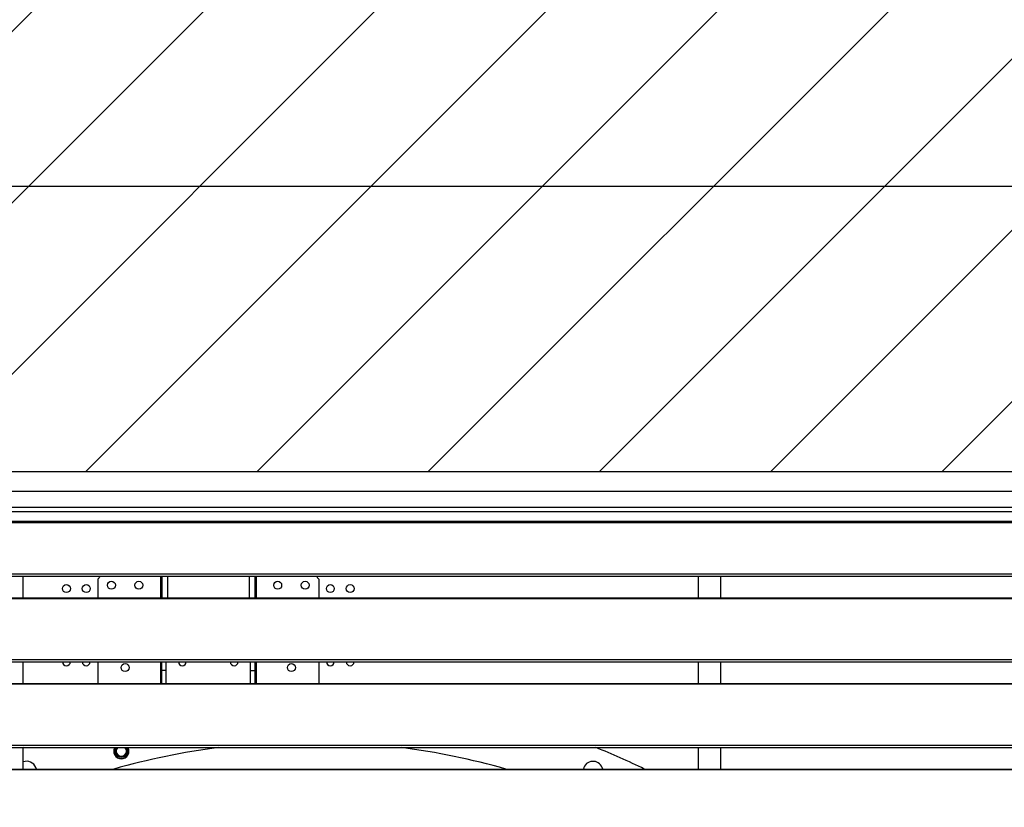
# Model space of a CAD drawing. Header units: millimetres. Extents: x 0 to 39823, y 0 to 11880.
# Tile 27 of 83: x 30643 to 31288, y 10261 to 10777. Entities that reach past the tile are written whole.
import ezdxf

# ---------------------------------------------------------------- set-up
doc = ezdxf.new("R2010")
doc.units = ezdxf.units.MM
doc.header["$PDSIZE"] = -1
doc.layers.add('DIMENZIJE', color=4, linetype='Continuous')
doc.layers.add('ODMIKI funkcionalni', color=253, linetype='Continuous')
doc.styles.add('SLDTEXTSTYLE6', font='txt')
doc.dimstyles.new('SLDDIMSTYLE0', dxfattribs={"dimtxt": 3, "dimasz": 3.414889, "dimexe": 0, "dimexo": 0.0625, "dimgap": 0.75, "dimtad": 1, "dimdec": 0, "dimlfac": 20, "dimrnd": 1e-09, "dimzin": 12, "dimdsep": 46, "dimtxsty": 'SLDTEXTSTYLE6', "dimsah": 1, "dimcen": 0.09, "dimadec": 0, "dimazin": 3, "dimtfac": 1, "dimtdec": 0, "dimtofl": 0, "dimtmove": 0, "dimatfit": 3, "dimfxl": 1, "dimfrac": 2, "dimtolj": 1, "dimtzin": 12, "dimarcsym": 0})

# ---------------------------------------------------------------- blocks, each defined once
blk = doc.blocks.new('*D11')
at = {"layer": 'Defpoints', "color": 0, "ltscale": 20, "transparency": 16777216}
for p in [(35131.73, 10467.85), (30473.73, 8774.07), (37077.78, 8774.07)]:
    blk.add_point(p, dxfattribs=at)
at = {"layer": 'DIMENZIJE', "color": 0, "lineweight": -2, "ltscale": 20, "transparency": 16777216}
for p, q in [((35132.98, 10467.85), (37077.78, 10467.85)), ((37077.78, 10399.55), (37077.78, 8842.37)), ((30474.98, 8774.07), (37077.78, 8774.07))]:
    blk.add_line(p, q, dxfattribs=at)
at = {"layer": 'DIMENZIJE', "color": 0, "ltscale": 20, "transparency": 16777216}
for points in [[(37066.4, 10399.55), (37089.16, 10399.55), (37077.78, 10467.85)], [(37066.4, 8842.37), (37089.16, 8842.37), (37077.78, 8774.07)]]:
    blk.add_solid(points, dxfattribs=at)
at = {"layer": 'DIMENZIJE', "color": 0, "ltscale": 20, "transparency": 16777216, "insert": (37001.06, 9579.97), "char_height": 60, "attachment_point": 2, "rotation": 90, "style": 'SLDTEXTSTYLE6'}
blk.add_mtext('\\A1;1694', dxfattribs=at)
blk = doc.blocks.new('*D12')
at = {"layer": 'Defpoints', "color": 0, "ltscale": 20, "transparency": 16777216}
for p in [(36757.73, 10787.85), (36757.73, 10452.35), (30132.68, 9752.3)]:
    blk.add_point(p, dxfattribs=at)
at = {"layer": 'DIMENZIJE', "color": 0, "lineweight": -2, "ltscale": 20, "transparency": 16777216}
for p, q in [((30132.68, 9753.55), (30132.68, 10787.85)), ((30200.98, 10787.85), (36689.43, 10787.85)), ((36757.73, 10453.6), (36757.73, 10787.85))]:
    blk.add_line(p, q, dxfattribs=at)
at = {"layer": 'DIMENZIJE', "color": 0, "ltscale": 20, "transparency": 16777216}
for points in [[(30200.98, 10799.23), (30200.98, 10776.46), (30132.68, 10787.85)], [(36689.43, 10799.23), (36689.43, 10776.46), (36757.73, 10787.85)]]:
    blk.add_solid(points, dxfattribs=at)
at = {"layer": 'DIMENZIJE', "color": 0, "ltscale": 20, "transparency": 16777216, "insert": (33445.2, 10864.56), "char_height": 60, "attachment_point": 2, "style": 'SLDTEXTSTYLE6'}
blk.add_mtext('\\A1;6625', dxfattribs=at)
blk = doc.blocks.new('*D13')
at = {"layer": 'Defpoints', "color": 0, "ltscale": 20, "transparency": 16777216}
for p in [(36757.73, 10667.85), (30307.73, 10452.35), (36757.73, 10452.35)]:
    blk.add_point(p, dxfattribs=at)
at = {"layer": 'DIMENZIJE', "color": 0, "lineweight": -2, "ltscale": 20, "transparency": 16777216}
for p, q in [((30307.73, 10453.6), (30307.73, 10667.85)), ((30376.03, 10667.85), (36689.43, 10667.85)), ((36757.73, 10453.6), (36757.73, 10667.85))]:
    blk.add_line(p, q, dxfattribs=at)
at = {"layer": 'DIMENZIJE', "color": 0, "ltscale": 20, "transparency": 16777216}
for points in [[(30376.03, 10679.23), (30376.03, 10656.46), (30307.73, 10667.85)], [(36689.43, 10679.23), (36689.43, 10656.46), (36757.73, 10667.85)]]:
    blk.add_solid(points, dxfattribs=at)
at = {"layer": 'DIMENZIJE', "color": 0, "ltscale": 20, "transparency": 16777216, "insert": (33532.73, 10744.56), "char_height": 60, "attachment_point": 2, "style": 'SLDTEXTSTYLE6'}
blk.add_mtext('\\A1;6450', dxfattribs=at)

msp = doc.modelspace()

# ---------------------------------------------------------------- hatches: boundary and pattern name
at = {"layer": 'ODMIKI funkcionalni'}
h = msp.add_hatch(dxfattribs=at)
h.set_pattern_fill('ANSI31', color=256, scale=25)
h.paths.add_polyline_path([(37556.78, 11465.73), (29806.68, 11465.73), (29806.68, 8759.07), (30306.52, 8759.07), (30306.52, 10480.87), (36758.11, 10480.87), (36758.11, 8759.07), (37556.78, 8759.07)])

# ---------------------------------------------------------------- linework, layer by layer
at = {"color": 7, "linetype": 'Continuous', "lineweight": 25, "ltscale": 20}
for p, q in [((31881.76, 10467.85), (30308.7, 10467.85)), ((31881.73, 10467.85), (30308.73, 10467.85)), ((30308.73, 10457.44), (31881.73, 10457.44)), ((31878.28, 10454.54), (30312.18, 10454.54)), ((30312.18, 10448.42), (31878.28, 10448.42)), ((30312.18, 10447.37), (31878.28, 10447.37)), ((30314.8, 10413.83), (31875.65, 10413.83)), ((30314.8, 10412.2), (31875.65, 10412.2)), ((30645.43, 10398.05), (30645.43, 10412.2)), ((30696.05, 10412.2), (30694.23, 10410.37)), ((30694.23, 10410.37), (30694.23, 10398.05)), ((30735.43, 10412.2), (30735.43, 10398.05)), ((30736.23, 10412.2), (30736.23, 10398.05)), ((30740.03, 10412.2), (30740.03, 10398.05)), ((30793.43, 10412.2), (30793.43, 10398.05)), ((30797.23, 10412.2), (30797.23, 10398.05)), ((30798.03, 10412.2), (30798.03, 10398.05)), ((30839.23, 10410.37), (30837.41, 10412.2)), ((30839.23, 10410.37), (30839.23, 10398.05)), ((31087.73, 10412.2), (31087.73, 10398.05)), ((31102.73, 10398.05), (31102.73, 10412.2)), ((30338.23, 10398.05), (31852.23, 10398.05)), ((30338.23, 10397.76), (31852.23, 10397.76)), ((30314.8, 10357.74), (31875.65, 10357.74)), ((30314.8, 10356.11), (31875.65, 10356.11)), ((30645.43, 10341.96), (30645.43, 10356.11)), ((30694.23, 10356.11), (30694.23, 10341.96)), ((30735.43, 10356.11), (30735.43, 10341.96)), ((30736.23, 10341.96), (30736.23, 10356.11)), ((30739.23, 10341.96), (30739.23, 10356.11)), ((30794.23, 10356.11), (30794.23, 10341.96)), ((30797.23, 10356.11), (30797.23, 10341.96)), ((30798.03, 10356.11), (30798.03, 10341.96)), ((30839.23, 10356.11), (30839.23, 10341.96)), ((31087.73, 10356.11), (31087.73, 10341.96)), ((31102.73, 10341.96), (31102.73, 10356.11)), ((30739.23, 10350.37), (30736.23, 10350.37)), ((30794.23, 10350.37), (30797.23, 10350.37)), ((30338.23, 10341.96), (31852.23, 10341.96)), ((30338.23, 10341.67), (31852.23, 10341.67)), ((30314.8, 10301.65), (31875.65, 10301.65)), ((30314.8, 10300.02), (31875.65, 10300.02)), ((30645.43, 10285.87), (30645.43, 10300.02)), ((30707.46, 10300.02), (30707.39, 10299.95)), ((30712.08, 10299.95), (30712.01, 10300.02)), ((31087.73, 10300.02), (31087.73, 10285.87)), ((31102.73, 10285.87), (31102.73, 10300.02)), ((30338.23, 10285.87), (31852.23, 10285.87)), ((30338.23, 10285.58), (31852.23, 10285.58)), ((30654.06, 10285.87), (30653.73, 10286.94)), ((31012.92, 10286.94), (31012.6, 10285.87))]:
    msp.add_line(p, q, dxfattribs=at)
at = {"color": 7, "linetype": 'Continuous', "lineweight": 25, "ltscale": 20, "flags": 128}
msp.add_lwpolyline([(30645.88, 10300.02), (30645.8, 10299.98), (30645.43, 10299.83)], dxfattribs=at)
at = {"color": 7, "linetype": 'Continuous', "lineweight": 25, "ltscale": 400}
for centre in [(30673.73, 10404.17), (30686.73, 10404.17), (30703.23, 10406.37), (30721.23, 10406.37), (30812.23, 10406.37), (30830.23, 10406.37), (30846.73, 10404.17), (30859.73, 10404.17), (30712.23, 10352.37), (30821.23, 10352.37)]:
    msp.add_circle(centre, 2.6, dxfattribs=at)
for centre, radius, start, end in [((30673.73, 10356.17), 2.6, 181.52142, 358.47858), ((30686.73, 10356.17), 2.6, 181.52142, 358.47858), ((30749.73, 10356.17), 2.6, 181.52142, 358.47858), ((30783.73, 10356.17), 2.6, 181.52142, 358.47858), ((30846.73, 10356.17), 2.6, 181.52142, 358.47858), ((30859.73, 10356.17), 2.6, 181.52142, 358.47858), ((30709.72, 10297.58), 4.97, 150.65398, 270.20509), ((30833.33, 9836.37), 467.5, 97.36691, 105.95358), ((30709.73, 10297.6), 4.8, 149.73015, 30.26986), ((30709.74, 10297.6), 4.8, 149.84293, 30.15704), ((30709.73, 10297.6), 4, 142.77923, 37.22077), ((30709.74, 10297.6), 4, 142.92596, 37.07404), ((30709.74, 10297.6), 3.32, 135.05278, 314.9469), ((30709.77, 10297.57), 4.97, 269.65629, 29.48452), ((30709.73, 10297.6), 3.32, 315.14597, 45), ((30833.33, 9836.37), 467.5, 74.04642, 82.63309), ((30833.33, 9836.37), 500.1, 64.00184, 67.9866), ((30647.75, 10284.49), 6.47, 22.34539, 111.06742), ((31018.92, 10284.47), 6.49, 12.452, 157.58795)]:
    msp.add_arc(centre, radius, start, end, dxfattribs=at)
at = {"layer": 'ODMIKI funkcionalni', "ltscale": 10}
msp.add_line((30306.52, 10480.87), (36758.11, 10480.87), dxfattribs=at)

# ---------------------------------------------------------------- dimensions: what is measured, and where the dimension line sits
at = {"layer": 'DIMENZIJE', "ltscale": 20}
for base, p1, picture, middle in [((36757.73, 10787.85), (30132.68, 9752.3), '*D12', (33445.2, 10787.85)), ((36757.73, 10667.85), (30307.73, 10452.35), '*D13', (33532.73, 10667.85))]:
    dim = msp.add_linear_dim(base=base, p1=p1, p2=(36757.73, 10452.35), dimstyle='SLDDIMSTYLE0', override={"dimscale": 20, "dimlfac": 1}, dxfattribs=at)
    dim.commit()
    dim.dimension.update_dxf_attribs({"geometry": picture, "text_midpoint": middle, "dimtype": 160})
dim = msp.add_linear_dim(base=(37077.78, 8774.07), p1=(35131.73, 10467.85), p2=(30473.73, 8774.07), angle=90, dimstyle='SLDDIMSTYLE0', override={"dimscale": 20, "dimlfac": 1}, dxfattribs=at)
dim.commit()
dim.dimension.update_dxf_attribs({"geometry": '*D11', "text_midpoint": (37077.78, 9579.97), "dimtype": 160})

doc.saveas('drawing.dxf')
